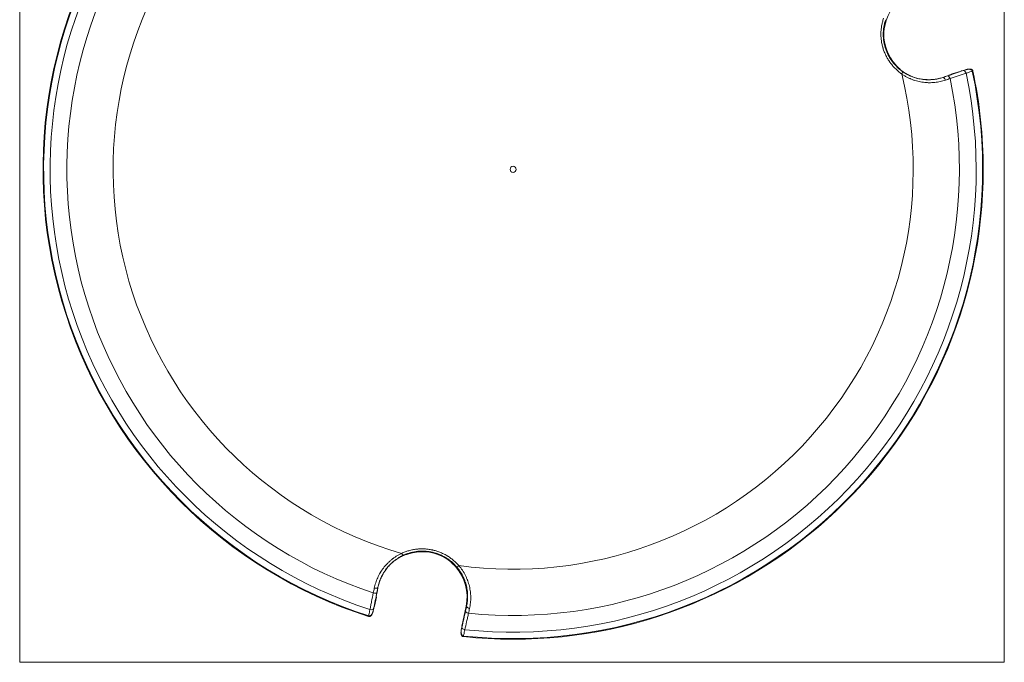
# Model space of a CAD drawing. Header units: millimetres. Extents: x 58 to 1083, y 49 to 805.
# Tile 3 of 8: x 58 to 364, y 444 to 644. Entities that reach past the tile are written whole.
import ezdxf

# ---------------------------------------------------------------- set-up
doc = ezdxf.new("R2010")
doc.units = ezdxf.units.MM
doc.layers.add('1', color=7, linetype='Continuous', true_color=0xffffff)

msp = doc.modelspace()

# ---------------------------------------------------------------- linework, layer by layer
at = {"layer": '1', "color": 8, "linetype": 'Continuous', "lineweight": 18}
for p, q in [((57.65, 444.47), (57.65, 750.89)), ((363.95, 750.89), (363.95, 444.47)), ((57.65, 444.47), (363.95, 444.47))]:
    msp.add_line(p, q, dxfattribs=at)
at = {"layer": '1', "color": 155, "linetype": 'Continuous', "lineweight": 18}
for p, q in [((350.5, 628.48), (347.71, 627.58)), ((351.98, 628.9), (350.85, 628.53)), ((354.16, 628.53), (353.97, 628.48)), ((354.17, 628.49), (353.98, 628.45)), ((344.85, 626.52), (344.86, 626.5)), ((347.71, 627.58), (347.66, 627.48)), ((169.11, 467.78), (169.09, 467.79)), ((167.99, 461.91), (168.6, 464.78)), ((168.6, 464.78), (168.54, 464.87)), ((167.61, 460.42), (167.86, 461.58)), ((196.53, 461.95), (195.29, 456.11)), ((196.53, 461.95), (196.68, 461.92)), ((166.16, 458.73), (166.22, 458.91)), ((166.25, 458.91), (166.2, 458.72)), ((195.28, 455.75), (195.03, 454.59)), ((195.63, 452.46), (195.66, 452.65)), ((195.67, 452.46), (195.69, 452.65))]:
    msp.add_line(p, q, dxfattribs=at)
msp.add_circle((211.16, 597.88), 0.948, dxfattribs=at)
for centre, radius, start, end in [((211.16, 597.88), 146.25, 143.9205, 252.0795), ((211.16, 597.88), 146.06, 143.9205, 252.0795), ((211.16, 597.88), 144.05, 144.0147, 251.9853), ((211.16, 597.88), 138.83, 144.2611, 251.7389), ((211.16, 597.88), 124.46, 142.1959, 253.8041), ((340.5, 639.91), 13.96, 108, 162.237), ((340.5, 639.91), 14.04, 178.7383, 222.6484), ((211.16, 597.88), 146.06, 263.9205, 12.0795), ((211.16, 597.88), 146.25, 0, 12.0795), ((211.16, 597.88), 124.46, 262.1959, 13.8041), ((211.16, 597.88), 144.05, 264.0147, 11.9853), ((211.16, 597.88), 138.83, 264.2611, 11.7389), ((211.16, 597.88), 146.25, 263.9205, 0), ((182.88, 464.86), 14.04, 58.7534, 102.6636), ((182.88, 464.86), 13.96, 348, 42.2522)]:
    msp.add_arc(centre, radius, start, end, dxfattribs=at)
for centre, major_axis, ratio, start_param, end_param in [((331.72, 627.51), (0.575, 0.818), 0.206516, 4.944693, 6.265347), ((351.46, 627.67), (0.322, -0.947), 0.612969, 1.497935, 3.119502), ((345.17, 625.55), (-0.318, 0.948), 0.463545, 4.656682, 6.263488), ((346.61, 626.03), (0.318, -0.948), 0.482684, 1.513199, 3.121664), ((176.53, 478.66), (-0.421, 0.907), 0.206516, 1.803101, 3.123755), ((194.3, 474.88), (0.754, 0.657), 0.206516, 3.159431, 4.480085), ((167.81, 466.5), (-0.98, 0.198), 0.482684, 1.513199, 3.121664), ((168.11, 468), (-0.98, 0.199), 0.463545, 1.515089, 3.121895), ((166.8, 461.48), (-0.981, 0.195), 0.612969, 1.497935, 3.119502), ((197.32, 460.23), (0.976, -0.217), 0.482684, 3.161521, 4.769987), ((197.66, 461.72), (0.976, -0.217), 0.463545, 3.16129, 4.768096), ((196.2, 455.23), (0.975, -0.221), 0.612969, 3.163683, 4.78525)]:
    msp.add_ellipse(centre, major_axis=major_axis, ratio=ratio, start_param=start_param, end_param=end_param, dxfattribs=at)
for points, knots in [([(332.02, 627.58), (331.69, 627.81), (331.05, 628.3), (330.45, 628.84), (329.87, 629.4), (329.59, 629.69), (329.06, 630.31), (328.8, 630.62), (328.53, 630.99), (328.5, 631.04), (328.44, 631.12), (328.35, 631.24), (328.14, 631.54), (327.97, 631.8), (327.65, 632.32), (327.25, 633.02), (326.9, 633.76), (326.59, 634.52), (326.44, 634.9), (326.3, 635.35), (326.29, 635.4), (326.25, 635.49), (326.21, 635.64), (326.11, 635.99), (326.03, 636.29), (325.89, 636.89), (325.73, 637.69), (325.64, 638.5), (325.58, 639.31), (325.57, 639.72), (325.58, 640.24), (325.58, 640.34), (325.58, 640.54), (325.6, 640.85), (325.62, 641.15), (325.67, 641.76), (325.73, 642.16), (325.86, 642.96), (326.03, 643.74), (326.26, 644.52), (326.39, 644.9)], [0, 0, 0, 0, 0.0625, 0.125, 0.125, 0.1875, 0.1875, 0.25, 0.25, 0.257812, 0.257812, 0.265625, 0.28125, 0.3125, 0.3125, 0.375, 0.4375, 0.4375, 0.5, 0.5, 0.507812, 0.507812, 0.515625, 0.53125, 0.5625, 0.5625, 0.625, 0.6875, 0.6875, 0.75, 0.75, 0.765625, 0.765625, 0.78125, 0.8125, 0.8125, 0.875, 0.875, 0.9375, 1, 1, 1, 1]), ([(327.06, 644.46), (326.94, 644.11), (326.72, 643.39), (326.56, 642.66), (326.44, 641.92), (326.39, 641.54), (326.33, 640.98), (326.32, 640.79), (326.31, 640.5), (326.3, 640.41), (326.3, 640.22), (326.29, 640.12), (326.29, 639.64), (326.3, 639.26), (326.36, 638.5), (326.44, 637.74), (326.59, 637), (326.72, 636.44), (326.77, 636.25), (326.84, 635.98), (326.88, 635.84), (326.93, 635.7), (326.96, 635.61), (326.97, 635.56), (327.1, 635.15), (327.24, 634.79), (327.53, 634.08), (327.85, 633.39), (328.23, 632.73), (328.53, 632.25), (328.64, 632.09), (328.8, 631.85), (328.88, 631.73), (328.96, 631.62), (329.02, 631.54), (329.05, 631.5), (329.3, 631.16), (329.54, 630.86), (330.04, 630.29), (330.3, 630.02), (330.84, 629.5), (331.4, 628.99), (331.99, 628.54), (332.3, 628.32)], [0, 0, 0, 0, 0.0625, 0.125, 0.125, 0.1875, 0.1875, 0.21875, 0.21875, 0.234375, 0.234375, 0.25, 0.25, 0.3125, 0.3125, 0.375, 0.4375, 0.4375, 0.46875, 0.46875, 0.484375, 0.492187, 0.492187, 0.5, 0.5, 0.5625, 0.5625, 0.625, 0.6875, 0.6875, 0.71875, 0.71875, 0.734375, 0.742187, 0.742187, 0.75, 0.75, 0.8125, 0.8125, 0.875, 0.875, 0.9375, 1, 1, 1, 1]), ([(326.7, 642.22), (326.71, 642.23), (326.71, 642.24), (326.72, 642.28), (326.73, 642.3), (326.73, 642.33), (326.74, 642.34), (326.74, 642.36), (326.74, 642.37), (326.76, 642.43), (326.77, 642.49), (326.79, 642.58), (326.79, 642.6), (326.8, 642.64), (326.81, 642.66), (326.82, 642.72), (326.83, 642.77), (326.86, 642.9), (326.88, 643), (326.92, 643.13), (326.92, 643.16), (326.94, 643.21), (326.94, 643.24), (326.97, 643.32), (327, 643.44), (327.03, 643.55), (327.05, 643.64), (327.06, 643.67), (327.08, 643.73), (327.09, 643.77), (327.13, 643.92), (327.17, 644.04), (327.21, 644.17)], [0, 0, 0, 0, 0.125, 0.125, 0.1875, 0.1875, 0.21875, 0.21875, 0.25, 0.25, 0.375, 0.375, 0.40625, 0.40625, 0.4375, 0.4375, 0.5, 0.5, 0.625, 0.625, 0.65625, 0.65625, 0.6875, 0.6875, 0.75, 0.8125, 0.8125, 0.84375, 0.84375, 0.875, 0.875, 1, 1, 1, 1]), ([(326.46, 640.22), (326.47, 640.35), (326.47, 640.48), (326.48, 640.67), (326.48, 640.73), (326.49, 640.82), (326.49, 640.86), (326.5, 640.92), (326.5, 640.95), (326.51, 641.1), (326.52, 641.21), (326.54, 641.35), (326.54, 641.37), (326.55, 641.42), (326.55, 641.45), (326.56, 641.53), (326.57, 641.57), (326.59, 641.71), (326.6, 641.79), (326.61, 641.88), (326.62, 641.9), (326.62, 641.94), (326.63, 641.95), (326.63, 642), (326.64, 642.05), (326.65, 642.1), (326.66, 642.13), (326.66, 642.14), (326.67, 642.15), (326.67, 642.16), (326.68, 642.19), (326.68, 642.21), (326.68, 642.21)], [0, 0, 0, 0, 0.125, 0.125, 0.1875, 0.1875, 0.21875, 0.21875, 0.25, 0.25, 0.375, 0.375, 0.40625, 0.40625, 0.4375, 0.4375, 0.5, 0.5, 0.625, 0.625, 0.65625, 0.65625, 0.6875, 0.6875, 0.75, 0.8125, 0.8125, 0.84375, 0.84375, 0.875, 0.875, 1, 1, 1, 1]), ([(331.61, 629), (331.61, 629), (331.6, 629.01), (331.57, 629.04), (331.56, 629.05), (331.54, 629.07), (331.53, 629.08), (331.51, 629.09), (331.5, 629.1), (331.46, 629.14), (331.41, 629.19), (331.34, 629.25), (331.33, 629.26), (331.3, 629.29), (331.28, 629.3), (331.24, 629.34), (331.2, 629.37), (331.1, 629.47), (331.03, 629.53), (330.93, 629.63), (330.91, 629.65), (330.87, 629.69), (330.85, 629.71), (330.79, 629.77), (330.7, 629.85), (330.62, 629.93), (330.55, 630), (330.53, 630.02), (330.48, 630.07), (330.46, 630.09), (330.35, 630.2), (330.26, 630.3), (330.17, 630.4)], [0, 0, 0, 0, 0.125, 0.125, 0.1875, 0.1875, 0.21875, 0.21875, 0.25, 0.25, 0.375, 0.375, 0.40625, 0.40625, 0.4375, 0.4375, 0.5, 0.5, 0.625, 0.625, 0.65625, 0.65625, 0.6875, 0.6875, 0.75, 0.8125, 0.8125, 0.84375, 0.84375, 0.875, 0.875, 1, 1, 1, 1]), ([(333.59, 627.54), (333.53, 627.58), (333.4, 627.65), (333.28, 627.72), (333.18, 627.78), (333.13, 627.81), (333.08, 627.84), (333.05, 627.86), (333.04, 627.87), (332.96, 627.92), (332.83, 628), (332.72, 628.08), (332.63, 628.14), (332.6, 628.15), (332.56, 628.18), (332.54, 628.19), (332.51, 628.21), (332.44, 628.26), (332.33, 628.35), (332.23, 628.42), (332.17, 628.46), (332.16, 628.47), (332.14, 628.48), (332.13, 628.49), (332.1, 628.52), (332.07, 628.53), (332.01, 628.58), (331.94, 628.64), (331.87, 628.69), (331.83, 628.73), (331.81, 628.74), (331.79, 628.76), (331.77, 628.77), (331.74, 628.8), (331.7, 628.84), (331.67, 628.87), (331.65, 628.89), (331.64, 628.89), (331.63, 628.9), (331.63, 628.9), (331.62, 628.91), (331.62, 628.92), (331.62, 628.92)], [0, 0, 0, 0, 0.0625, 0.125, 0.125, 0.15625, 0.171875, 0.171875, 0.1875, 0.1875, 0.25, 0.3125, 0.3125, 0.34375, 0.34375, 0.359375, 0.359375, 0.375, 0.4375, 0.5, 0.5, 0.515625, 0.515625, 0.53125, 0.53125, 0.5625, 0.5625, 0.625, 0.6875, 0.6875, 0.71875, 0.71875, 0.75, 0.75, 0.8125, 0.875, 0.875, 0.90625, 0.90625, 0.9375, 0.9375, 1, 1, 1, 1]), ([(332.3, 628.32), (332.54, 628.15), (333.03, 627.84), (333.78, 627.41), (334.29, 627.15), (334.62, 627), (334.69, 626.97), (334.82, 626.92), (334.88, 626.89), (335.08, 626.81), (335.21, 626.75), (335.88, 626.5), (336.41, 626.33), (337.48, 626.06), (338.02, 625.96), (338.83, 625.85), (339.1, 625.82), (339.51, 625.79), (339.65, 625.79), (339.85, 625.78), (339.92, 625.77), (340.06, 625.77), (340.12, 625.77), (340.74, 625.76), (341.27, 625.78), (342.32, 625.89), (342.84, 625.97), (343.86, 626.19), (344.37, 626.33), (344.86, 626.5)], [0, 0, 0, 0, 0.0625, 0.125, 0.1875, 0.1875, 0.203125, 0.203125, 0.21875, 0.21875, 0.25, 0.25, 0.375, 0.375, 0.5, 0.5, 0.5625, 0.5625, 0.59375, 0.59375, 0.609375, 0.609375, 0.625, 0.625, 0.75, 0.75, 0.875, 0.875, 1, 1, 1, 1]), ([(350.79, 628.57), (350.79, 628.57), (350.79, 628.57), (350.78, 628.57), (350.78, 628.57), (350.77, 628.57), (350.77, 628.57), (350.76, 628.56), (350.75, 628.56), (350.73, 628.56), (350.73, 628.55), (350.71, 628.55), (350.71, 628.55), (350.69, 628.54), (350.67, 628.54), (350.65, 628.53), (350.64, 628.53), (350.63, 628.52), (350.61, 628.52), (350.59, 628.51), (350.57, 628.51), (350.56, 628.5), (350.54, 628.5), (350.52, 628.49), (350.5, 628.48)], [0, 0, 0, 0, 0.125, 0.125, 0.1875, 0.1875, 0.25, 0.25, 0.375, 0.375, 0.4375, 0.4375, 0.5, 0.5, 0.625, 0.625, 0.6875, 0.6875, 0.75, 0.8125, 0.8125, 0.875, 0.875, 1, 1, 1, 1]), ([(354.15, 628.53), (354.14, 628.6), (354.08, 628.73), (353.94, 628.88), (353.77, 628.99), (353.57, 629.07), (353.33, 629.11), (353.02, 629.12), (352.63, 629.07), (352.27, 628.99), (352.05, 628.92), (351.98, 628.9)], [0, 0, 0, 0, 0.082204, 0.167876, 0.244975, 0.325468, 0.42424, 0.538788, 0.709539, 0.90654, 1, 1, 1, 1]), ([(351.98, 628.9), (351.99, 628.9), (352, 628.91), (352.02, 628.91), (352.03, 628.92), (352.07, 628.93), (352.09, 628.93), (352.16, 628.95), (352.2, 628.96), (352.34, 628.99), (352.43, 629.01), (352.57, 629.03), (352.61, 629.03), (352.71, 629.04), (352.75, 629.04), (352.89, 629.05), (352.98, 629.04), (353.12, 629.03), (353.17, 629.02), (353.26, 629.01), (353.3, 629), (353.37, 628.98), (353.39, 628.97), (353.44, 628.96), (353.46, 628.95), (353.52, 628.93), (353.57, 628.91), (353.65, 628.87), (353.69, 628.84), (353.74, 628.81), (353.75, 628.8), (353.76, 628.79), (353.77, 628.78), (353.8, 628.75), (353.82, 628.73), (353.85, 628.7), (353.86, 628.69), (353.87, 628.68), (353.89, 628.65), (353.9, 628.63), (353.93, 628.59), (353.94, 628.57), (353.96, 628.52), (353.97, 628.5), (353.97, 628.48)], [0, 0, 0, 0, 0.015625, 0.015625, 0.03125, 0.03125, 0.0625, 0.0625, 0.125, 0.125, 0.25, 0.25, 0.3125, 0.3125, 0.375, 0.375, 0.5, 0.5, 0.5625, 0.5625, 0.625, 0.625, 0.65625, 0.65625, 0.6875, 0.6875, 0.75, 0.75, 0.8125, 0.8125, 0.828125, 0.828125, 0.84375, 0.84375, 0.875, 0.890625, 0.890625, 0.90625, 0.90625, 0.9375, 0.9375, 0.96875, 0.96875, 1, 1, 1, 1]), ([(353.98, 628.45), (353.48, 628.28), (352.98, 628.11), (352.35, 627.89), (352.21, 627.84), (352.07, 627.8)], [0, 0, 0, 0, 0.781548, 0.781548, 1, 1, 1, 1]), ([(345.63, 625.64), (345.09, 625.46), (344.54, 625.31), (343.43, 625.07), (342.86, 624.98), (341.72, 624.87), (341.14, 624.84), (340.48, 624.85), (340.4, 624.85), (340.26, 624.86), (340.18, 624.86), (339.96, 624.87), (339.81, 624.88), (339.37, 624.91), (339.08, 624.94), (338.2, 625.05), (337.61, 625.16), (336.74, 625.38), (336.46, 625.46), (335.88, 625.64), (335.59, 625.74), (335.16, 625.9), (335.02, 625.96), (334.81, 626.05), (334.74, 626.08), (334.59, 626.14), (334.24, 626.3), (333.62, 626.6), (332.8, 627.06), (332.28, 627.4), (332.02, 627.58)], [0, 0, 0, 0, 0.125, 0.125, 0.25, 0.25, 0.375, 0.375, 0.390625, 0.390625, 0.40625, 0.40625, 0.4375, 0.4375, 0.5, 0.5, 0.625, 0.625, 0.6875, 0.6875, 0.75, 0.75, 0.78125, 0.78125, 0.796875, 0.796875, 0.8125, 0.875, 0.9375, 1, 1, 1, 1]), ([(344.85, 626.52), (344.41, 626.37), (343.51, 626.11), (342.59, 625.95), (341.66, 625.84), (341.18, 625.8), (340.46, 625.79), (340.22, 625.79), (339.92, 625.8), (339.86, 625.8), (339.74, 625.8), (339.56, 625.81), (339.37, 625.82), (338.77, 625.87), (338.29, 625.94), (337.33, 626.12), (336.85, 626.23), (335.9, 626.52), (335.43, 626.68), (334.85, 626.93), (334.73, 626.98), (334.5, 627.08), (334.16, 627.24), (333.82, 627.42), (333.59, 627.54)], [0, 0, 0, 0, 0.125, 0.25, 0.25, 0.375, 0.375, 0.4375, 0.4375, 0.453125, 0.453125, 0.46875, 0.5, 0.5, 0.625, 0.625, 0.75, 0.75, 0.875, 0.875, 0.90625, 0.90625, 0.9375, 1, 1, 1, 1]), ([(347.66, 627.48), (347.66, 627.48), (347.65, 627.47), (347.63, 627.46), (347.61, 627.45), (347.58, 627.44), (347.57, 627.44), (347.55, 627.43), (347.54, 627.43), (347.52, 627.42), (347.52, 627.42), (347.48, 627.4), (347.4, 627.38), (347.31, 627.34), (347.25, 627.32), (347.23, 627.32), (347.21, 627.31), (347.17, 627.29), (347.12, 627.28), (347.04, 627.25), (346.98, 627.23), (346.85, 627.18), (346.78, 627.16), (346.7, 627.14)], [0, 0, 0, 0, 0.125, 0.125, 0.25, 0.25, 0.3125, 0.3125, 0.34375, 0.34375, 0.375, 0.375, 0.5, 0.625, 0.625, 0.65625, 0.65625, 0.6875, 0.75, 0.75, 0.875, 0.875, 1, 1, 1, 1]), ([(352.07, 627.8), (351.67, 627.66), (351.28, 627.53), (350.67, 627.33), (350.47, 627.26), (350.06, 627.12), (349.85, 627.05), (348.81, 626.7), (347.96, 626.42), (347.09, 626.13)], [0, 0, 0, 0, 0.25, 0.25, 0.375, 0.375, 0.5, 0.5, 1, 1, 1, 1]), ([(167.96, 467.55), (168.08, 468.11), (168.22, 468.66), (168.57, 469.74), (168.78, 470.27), (169.25, 471.32), (169.52, 471.84), (169.85, 472.41), (169.89, 472.47), (169.97, 472.6), (170.01, 472.66), (170.13, 472.85), (170.21, 472.97), (170.46, 473.34), (170.63, 473.58), (171.17, 474.28), (171.56, 474.73), (172.18, 475.38), (172.61, 475.79), (173.07, 476.19), (173.42, 476.48), (173.54, 476.58), (173.73, 476.72), (173.79, 476.77), (173.91, 476.86), (174.22, 477.09), (174.8, 477.47), (175.6, 477.95), (176.16, 478.23), (176.45, 478.37)], [0, 0, 0, 0, 0.125, 0.125, 0.25, 0.25, 0.375, 0.375, 0.390625, 0.390625, 0.40625, 0.40625, 0.4375, 0.4375, 0.5, 0.5, 0.625, 0.625, 0.6875, 0.75, 0.75, 0.78125, 0.78125, 0.796875, 0.796875, 0.8125, 0.875, 0.9375, 1, 1, 1, 1]), ([(175.62, 477.02), (175.68, 477.06), (175.81, 477.13), (175.94, 477.2), (176.04, 477.26), (176.09, 477.29), (176.14, 477.31), (176.17, 477.33), (176.18, 477.34), (176.27, 477.38), (176.4, 477.45), (176.53, 477.51), (176.62, 477.56), (176.65, 477.58), (176.7, 477.6), (176.71, 477.61), (176.74, 477.62), (176.82, 477.66), (176.95, 477.72), (177.06, 477.76), (177.13, 477.79), (177.14, 477.8), (177.17, 477.81), (177.18, 477.81), (177.22, 477.83), (177.24, 477.84), (177.31, 477.87), (177.4, 477.91), (177.48, 477.94), (177.53, 477.96), (177.55, 477.96), (177.58, 477.97), (177.6, 477.98), (177.64, 478), (177.7, 478.01), (177.73, 478.03), (177.76, 478.03), (177.77, 478.04), (177.78, 478.04), (177.78, 478.04), (177.8, 478.04), (177.8, 478.04), (177.8, 478.04)], [0, 0, 0, 0, 0.0625, 0.125, 0.125, 0.15625, 0.171875, 0.171875, 0.1875, 0.1875, 0.25, 0.3125, 0.3125, 0.34375, 0.34375, 0.359375, 0.359375, 0.375, 0.4375, 0.5, 0.5, 0.515625, 0.515625, 0.53125, 0.53125, 0.5625, 0.5625, 0.625, 0.6875, 0.6875, 0.71875, 0.71875, 0.75, 0.75, 0.8125, 0.875, 0.875, 0.90625, 0.90625, 0.9375, 0.9375, 1, 1, 1, 1]), ([(176.45, 478.37), (176.81, 478.54), (177.56, 478.85), (178.32, 479.1), (179.1, 479.32), (179.49, 479.41), (180.29, 479.57), (180.69, 479.63), (181.15, 479.68), (181.2, 479.69), (181.3, 479.7), (181.46, 479.72), (181.81, 479.75), (182.12, 479.76), (182.73, 479.78), (183.55, 479.78), (184.36, 479.71), (185.17, 479.6), (185.58, 479.53), (186.03, 479.44), (186.08, 479.43), (186.18, 479.4), (186.33, 479.37), (186.69, 479.28), (186.98, 479.2), (187.57, 479.02), (188.34, 478.76), (189.09, 478.43), (189.82, 478.07), (190.19, 477.88), (190.63, 477.62), (190.72, 477.57), (190.89, 477.46), (191.15, 477.29), (191.4, 477.12), (191.9, 476.77), (192.22, 476.53), (192.84, 476.01), (193.44, 475.47), (193.99, 474.88), (194.26, 474.58)], [0, 0, 0, 0, 0.0625, 0.125, 0.125, 0.1875, 0.1875, 0.25, 0.25, 0.257813, 0.257813, 0.265625, 0.28125, 0.3125, 0.3125, 0.375, 0.4375, 0.4375, 0.5, 0.5, 0.507813, 0.507813, 0.515625, 0.53125, 0.5625, 0.5625, 0.625, 0.6875, 0.6875, 0.75, 0.75, 0.765625, 0.765625, 0.78125, 0.8125, 0.8125, 0.875, 0.875, 0.9375, 1, 1, 1, 1]), ([(193.55, 474.22), (193.3, 474.51), (192.79, 475.05), (192.23, 475.55), (191.65, 476.04), (191.35, 476.26), (190.89, 476.59), (190.73, 476.7), (190.49, 476.85), (190.41, 476.9), (190.25, 477), (190.17, 477.05), (189.76, 477.3), (189.42, 477.48), (188.74, 477.81), (188.04, 478.12), (187.32, 478.36), (186.77, 478.53), (186.58, 478.58), (186.31, 478.65), (186.17, 478.69), (186.02, 478.72), (185.93, 478.74), (185.88, 478.75), (185.46, 478.84), (185.08, 478.9), (184.32, 479), (183.56, 479.07), (182.8, 479.07), (182.23, 479.05), (182.04, 479.04), (181.76, 479.02), (181.62, 479.01), (181.47, 479), (181.38, 478.99), (181.33, 478.98), (180.9, 478.93), (180.52, 478.87), (179.78, 478.72), (179.42, 478.64), (178.7, 478.43), (177.98, 478.2), (177.29, 477.91), (176.95, 477.75)], [0, 0, 0, 0, 0.0625, 0.125, 0.125, 0.1875, 0.1875, 0.21875, 0.21875, 0.234375, 0.234375, 0.25, 0.25, 0.3125, 0.3125, 0.375, 0.4375, 0.4375, 0.46875, 0.46875, 0.484375, 0.492188, 0.492188, 0.5, 0.5, 0.5625, 0.5625, 0.625, 0.6875, 0.6875, 0.71875, 0.71875, 0.734375, 0.742187, 0.742187, 0.75, 0.75, 0.8125, 0.8125, 0.875, 0.875, 0.9375, 1, 1, 1, 1]), ([(177.87, 478.01), (177.88, 478.01), (177.89, 478.01), (177.93, 478.03), (177.95, 478.03), (177.97, 478.04), (177.98, 478.04), (178.01, 478.05), (178.02, 478.05), (178.08, 478.07), (178.14, 478.09), (178.23, 478.12), (178.24, 478.13), (178.28, 478.14), (178.3, 478.14), (178.36, 478.16), (178.4, 478.18), (178.53, 478.22), (178.63, 478.25), (178.76, 478.29), (178.79, 478.29), (178.84, 478.31), (178.87, 478.32), (178.95, 478.34), (179.06, 478.37), (179.18, 478.4), (179.27, 478.43), (179.3, 478.44), (179.36, 478.45), (179.39, 478.46), (179.55, 478.5), (179.68, 478.53), (179.8, 478.56)], [0, 0, 0, 0, 0.125, 0.125, 0.1875, 0.1875, 0.21875, 0.21875, 0.25, 0.25, 0.375, 0.375, 0.40625, 0.40625, 0.4375, 0.4375, 0.5, 0.5, 0.625, 0.625, 0.65625, 0.65625, 0.6875, 0.6875, 0.75, 0.8125, 0.8125, 0.84375, 0.84375, 0.875, 0.875, 1, 1, 1, 1]), ([(176.95, 477.75), (176.68, 477.63), (176.16, 477.37), (175.42, 476.93), (174.94, 476.61), (174.65, 476.4), (174.59, 476.36), (174.47, 476.28), (174.42, 476.23), (174.24, 476.1), (174.13, 476.01), (173.58, 475.57), (173.17, 475.19), (172.4, 474.4), (172.04, 473.98), (171.54, 473.33), (171.38, 473.11), (171.15, 472.77), (171.08, 472.66), (170.97, 472.49), (170.93, 472.43), (170.86, 472.31), (170.83, 472.25), (170.51, 471.73), (170.27, 471.25), (169.83, 470.29), (169.64, 469.8), (169.32, 468.8), (169.19, 468.3), (169.09, 467.79)], [0, 0, 0, 0, 0.0625, 0.125, 0.1875, 0.1875, 0.203125, 0.203125, 0.21875, 0.21875, 0.25, 0.25, 0.375, 0.375, 0.5, 0.5, 0.5625, 0.5625, 0.59375, 0.59375, 0.609375, 0.609375, 0.625, 0.625, 0.75, 0.75, 0.875, 0.875, 1, 1, 1, 1]), ([(169.11, 467.78), (169.2, 468.24), (169.43, 469.15), (169.75, 470.03), (170.12, 470.89), (170.32, 471.32), (170.67, 471.95), (170.79, 472.16), (170.95, 472.42), (170.98, 472.47), (171.05, 472.57), (171.15, 472.72), (171.25, 472.87), (171.59, 473.37), (171.89, 473.76), (172.52, 474.5), (172.86, 474.85), (173.58, 475.53), (173.96, 475.86), (174.46, 476.24), (174.57, 476.32), (174.77, 476.46), (175.08, 476.68), (175.4, 476.89), (175.62, 477.02)], [0, 0, 0, 0, 0.125, 0.25, 0.25, 0.375, 0.375, 0.4375, 0.4375, 0.453125, 0.453125, 0.46875, 0.5, 0.5, 0.625, 0.625, 0.75, 0.75, 0.875, 0.875, 0.90625, 0.90625, 0.9375, 1, 1, 1, 1]), ([(190.17, 476.86), (190.28, 476.79), (190.39, 476.73), (190.55, 476.62), (190.6, 476.59), (190.68, 476.54), (190.7, 476.52), (190.75, 476.48), (190.78, 476.47), (190.9, 476.38), (191, 476.31), (191.1, 476.23), (191.13, 476.22), (191.17, 476.19), (191.19, 476.17), (191.25, 476.12), (191.29, 476.09), (191.4, 476.01), (191.46, 475.96), (191.53, 475.9), (191.55, 475.89), (191.57, 475.87), (191.59, 475.85), (191.62, 475.82), (191.67, 475.79), (191.7, 475.76), (191.72, 475.74), (191.73, 475.73), (191.74, 475.72), (191.75, 475.71), (191.77, 475.69), (191.78, 475.68), (191.78, 475.68)], [0, 0, 0, 0, 0.125, 0.125, 0.1875, 0.1875, 0.21875, 0.21875, 0.25, 0.25, 0.375, 0.375, 0.40625, 0.40625, 0.4375, 0.4375, 0.5, 0.5, 0.625, 0.625, 0.65625, 0.65625, 0.6875, 0.6875, 0.75, 0.8125, 0.8125, 0.84375, 0.84375, 0.875, 0.875, 1, 1, 1, 1]), ([(191.78, 475.65), (191.78, 475.65), (191.79, 475.64), (191.82, 475.61), (191.84, 475.6), (191.86, 475.57), (191.87, 475.57), (191.88, 475.55), (191.89, 475.54), (191.94, 475.5), (191.98, 475.46), (192.05, 475.4), (192.07, 475.38), (192.1, 475.36), (192.11, 475.34), (192.16, 475.3), (192.19, 475.27), (192.29, 475.18), (192.36, 475.11), (192.46, 475.01), (192.48, 474.99), (192.52, 474.95), (192.54, 474.93), (192.6, 474.87), (192.69, 474.79), (192.77, 474.7), (192.84, 474.64), (192.86, 474.62), (192.9, 474.57), (192.93, 474.55), (193.04, 474.43), (193.13, 474.34), (193.21, 474.24)], [0, 0, 0, 0, 0.125, 0.125, 0.1875, 0.1875, 0.21875, 0.21875, 0.25, 0.25, 0.375, 0.375, 0.40625, 0.40625, 0.4375, 0.4375, 0.5, 0.5, 0.625, 0.625, 0.65625, 0.65625, 0.6875, 0.6875, 0.75, 0.8125, 0.8125, 0.84375, 0.84375, 0.875, 0.875, 1, 1, 1, 1]), ([(196.68, 461.92), (196.79, 462.43), (196.88, 462.95), (196.99, 463.99), (197.02, 464.52), (197.01, 465.18), (197.01, 465.38), (197, 465.58), (196.99, 465.72), (196.99, 465.79), (196.97, 466.12), (196.94, 466.39), (196.85, 467.2), (196.75, 467.73), (196.5, 468.79), (196.34, 469.32), (196.12, 469.91), (196.1, 469.98), (196.04, 470.11), (196.02, 470.17), (195.94, 470.37), (195.89, 470.5), (195.72, 470.89), (195.59, 471.14), (195.21, 471.89), (194.92, 472.38), (194.44, 473.09), (194.28, 473.32), (193.93, 473.78), (193.74, 474), (193.55, 474.22)], [0, 0, 0, 0, 0.125, 0.125, 0.25, 0.25, 0.28125, 0.296875, 0.296875, 0.3125, 0.3125, 0.375, 0.375, 0.5, 0.5, 0.625, 0.625, 0.640625, 0.640625, 0.65625, 0.65625, 0.6875, 0.6875, 0.75, 0.75, 0.875, 0.875, 0.9375, 0.9375, 1, 1, 1, 1]), ([(194.26, 474.58), (194.46, 474.34), (194.66, 474.1), (195.04, 473.61), (195.22, 473.35), (195.73, 472.59), (196.04, 472.06), (196.45, 471.25), (196.58, 470.97), (196.76, 470.56), (196.82, 470.42), (196.9, 470.2), (196.93, 470.13), (196.98, 469.99), (197.01, 469.92), (197.24, 469.28), (197.42, 468.71), (197.69, 467.56), (197.79, 466.98), (197.9, 466.11), (197.92, 465.82), (197.95, 465.45), (197.95, 465.38), (197.96, 465.23), (197.97, 465.02), (197.97, 464.8), (197.97, 464.07), (197.94, 463.5), (197.82, 462.37), (197.73, 461.81), (197.61, 461.25)], [0, 0, 0, 0, 0.0625, 0.0625, 0.125, 0.125, 0.25, 0.25, 0.3125, 0.3125, 0.34375, 0.34375, 0.359375, 0.359375, 0.375, 0.375, 0.5, 0.5, 0.625, 0.625, 0.6875, 0.6875, 0.703125, 0.703125, 0.71875, 0.75, 0.75, 0.875, 0.875, 1, 1, 1, 1]), ([(166.61, 460.9), (166.69, 461.3), (166.78, 461.72), (166.9, 462.34), (166.94, 462.55), (167.03, 462.98), (167.07, 463.19), (167.29, 464.26), (167.47, 465.14), (167.66, 466.04)], [0, 0, 0, 0, 0.25, 0.25, 0.375, 0.375, 0.5, 0.5, 1, 1, 1, 1]), ([(168.54, 464.87), (168.54, 464.88), (168.54, 464.88), (168.54, 464.91), (168.54, 464.93), (168.55, 464.96), (168.55, 464.97), (168.55, 465), (168.55, 465), (168.56, 465.02), (168.56, 465.03), (168.56, 465.07), (168.58, 465.15), (168.6, 465.24), (168.61, 465.31), (168.61, 465.32), (168.62, 465.35), (168.62, 465.39), (168.63, 465.44), (168.65, 465.53), (168.66, 465.59), (168.69, 465.73), (168.7, 465.8), (168.72, 465.87)], [0, 0, 0, 0, 0.125, 0.125, 0.25, 0.25, 0.3125, 0.3125, 0.34375, 0.34375, 0.375, 0.375, 0.5, 0.625, 0.625, 0.65625, 0.65625, 0.6875, 0.75, 0.75, 0.875, 0.875, 1, 1, 1, 1]), ([(166.2, 458.72), (166.27, 458.7), (166.41, 458.68), (166.61, 458.73), (166.8, 458.82), (166.96, 458.96), (167.11, 459.15), (167.28, 459.41), (167.43, 459.77), (167.54, 460.12), (167.6, 460.35), (167.61, 460.42)], [0, 0, 0, 0, 0.082441, 0.168091, 0.24517, 0.325643, 0.424389, 0.538907, 0.709614, 0.906564, 1, 1, 1, 1]), ([(166.22, 458.91), (166.32, 459.43), (166.42, 459.95), (166.55, 460.61), (166.58, 460.75), (166.61, 460.9)], [0, 0, 0, 0, 0.781548, 0.781548, 1, 1, 1, 1]), ([(166.25, 458.91), (166.27, 458.9), (166.3, 458.9), (166.34, 458.89), (166.37, 458.89), (166.41, 458.89), (166.44, 458.89), (166.47, 458.9), (166.48, 458.9), (166.51, 458.9), (166.54, 458.91), (166.57, 458.92), (166.61, 458.93), (166.62, 458.93), (166.64, 458.94), (166.65, 458.95), (166.71, 458.97), (166.75, 458.99), (166.82, 459.04), (166.86, 459.07), (166.92, 459.11), (166.93, 459.13), (166.97, 459.16), (166.98, 459.18), (167.03, 459.23), (167.06, 459.26), (167.12, 459.33), (167.15, 459.37), (167.23, 459.48), (167.28, 459.56), (167.35, 459.68), (167.37, 459.72), (167.41, 459.8), (167.43, 459.85), (167.48, 459.98), (167.51, 460.06), (167.55, 460.2), (167.57, 460.24), (167.58, 460.31), (167.59, 460.33), (167.6, 460.37), (167.6, 460.38), (167.6, 460.4), (167.61, 460.41), (167.61, 460.42)], [0, 0, 0, 0, 0.03125, 0.03125, 0.0625, 0.0625, 0.09375, 0.09375, 0.109375, 0.109375, 0.125, 0.15625, 0.15625, 0.171875, 0.171875, 0.1875, 0.1875, 0.25, 0.25, 0.3125, 0.3125, 0.34375, 0.34375, 0.375, 0.375, 0.4375, 0.4375, 0.5, 0.5, 0.625, 0.625, 0.6875, 0.6875, 0.75, 0.75, 0.875, 0.875, 0.9375, 0.9375, 0.96875, 0.96875, 0.984375, 0.984375, 1, 1, 1, 1]), ([(167.92, 461.62), (167.92, 461.62), (167.92, 461.62), (167.92, 461.63), (167.92, 461.63), (167.93, 461.63), (167.93, 461.64), (167.93, 461.65), (167.93, 461.66), (167.94, 461.67), (167.94, 461.68), (167.94, 461.69), (167.94, 461.7), (167.95, 461.72), (167.95, 461.73), (167.96, 461.76), (167.96, 461.76), (167.96, 461.78), (167.96, 461.8), (167.97, 461.82), (167.97, 461.83), (167.97, 461.84), (167.98, 461.87), (167.98, 461.89), (167.99, 461.91)], [0, 0, 0, 0, 0.125, 0.125, 0.1875, 0.1875, 0.25, 0.25, 0.375, 0.375, 0.4375, 0.4375, 0.5, 0.5, 0.625, 0.625, 0.6875, 0.6875, 0.75, 0.8125, 0.8125, 0.875, 0.875, 1, 1, 1, 1]), ([(197.28, 459.75), (197.18, 459.3), (197.08, 458.85), (196.93, 458.2), (196.89, 457.98), (196.79, 457.54), (196.74, 457.33), (196.51, 456.26), (196.32, 455.43), (196.14, 454.62)], [0, 0, 0, 0, 0.25, 0.25, 0.375, 0.375, 0.5, 0.5, 1, 1, 1, 1]), ([(195.03, 454.6), (195.01, 454.48), (194.96, 454.19), (194.92, 453.77), (194.94, 453.39), (195, 453.1), (195.09, 452.87), (195.22, 452.68), (195.39, 452.54), (195.54, 452.46), (195.63, 452.47), (195.63, 452.47)], [0, 0, 0, 0, 0.153519, 0.362961, 0.518286, 0.628695, 0.725307, 0.812926, 0.901984, 0.996431, 1, 1, 1, 1]), ([(195.03, 454.59), (195.03, 454.58), (195.03, 454.57), (195.02, 454.55), (195.02, 454.54), (195.01, 454.5), (195.01, 454.48), (195, 454.41), (194.99, 454.36), (194.98, 454.23), (194.97, 454.13), (194.96, 453.99), (194.96, 453.95), (194.97, 453.85), (194.97, 453.81), (194.98, 453.67), (194.99, 453.58), (195.02, 453.44), (195.03, 453.4), (195.06, 453.31), (195.07, 453.27), (195.1, 453.2), (195.11, 453.18), (195.12, 453.14), (195.13, 453.11), (195.17, 453.05), (195.19, 453.01), (195.24, 452.94), (195.27, 452.9), (195.31, 452.86), (195.32, 452.85), (195.33, 452.83), (195.34, 452.82), (195.37, 452.8), (195.39, 452.78), (195.42, 452.75), (195.44, 452.74), (195.45, 452.74), (195.48, 452.72), (195.5, 452.71), (195.55, 452.69), (195.57, 452.68), (195.61, 452.66), (195.64, 452.66), (195.66, 452.65)], [0, 0, 0, 0, 0.015625, 0.015625, 0.03125, 0.03125, 0.0625, 0.0625, 0.125, 0.125, 0.25, 0.25, 0.3125, 0.3125, 0.375, 0.375, 0.5, 0.5, 0.5625, 0.5625, 0.625, 0.625, 0.65625, 0.65625, 0.6875, 0.6875, 0.75, 0.75, 0.8125, 0.8125, 0.828125, 0.828125, 0.84375, 0.84375, 0.875, 0.890625, 0.890625, 0.90625, 0.90625, 0.9375, 0.9375, 0.96875, 0.96875, 1, 1, 1, 1]), ([(195.29, 456.11), (195.29, 456.09), (195.28, 456.07), (195.28, 456.04), (195.28, 456.03), (195.27, 456.01), (195.27, 456), (195.26, 455.98), (195.26, 455.96), (195.25, 455.93), (195.25, 455.91), (195.25, 455.89), (195.24, 455.87), (195.24, 455.86), (195.24, 455.85), (195.24, 455.84), (195.24, 455.84), (195.24, 455.83), (195.23, 455.82), (195.23, 455.81), (195.23, 455.81), (195.23, 455.81)], [0, 0, 0, 0, 0.125, 0.125, 0.1875, 0.1875, 0.25, 0.25, 0.375, 0.375, 0.5, 0.5, 0.625, 0.625, 0.6875, 0.6875, 0.75, 0.75, 0.875, 0.875, 1, 1, 1, 1]), ([(195.28, 455.75), (195.27, 455.76), (195.27, 455.76), (195.25, 455.78), (195.24, 455.8), (195.23, 455.81)], [0, 0, 0, 0, 0.315715, 0.315715, 1, 1, 1, 1]), ([(196.14, 454.62), (196.02, 454.11), (195.91, 453.59), (195.76, 452.94), (195.72, 452.79), (195.69, 452.65)], [0, 0, 0, 0, 0.781548, 0.781548, 1, 1, 1, 1])]:
    msp.add_open_spline(points, degree=3, knots=knots, dxfattribs=at)
for points, degree in [([(326.68, 642.21), (326.69, 642.21), (326.7, 642.22), (326.7, 642.22)], 3), ([(331.62, 628.92), (331.62, 628.94), (331.61, 628.97), (331.61, 629)], 3), ([(346.3, 626.98), (347.16, 627.27), (348.81, 627.83), (350.39, 628.36), (351.16, 628.62)], 3), ([(350.79, 628.57), (350.81, 628.56), (350.83, 628.55), (350.85, 628.53)], 3), ([(351.16, 628.62), (351.43, 628.71), (351.7, 628.81), (351.98, 628.9)], 3), ([(353.97, 628.48), (353.98, 628.47), (353.98, 628.46), (353.98, 628.45)], 3), ([(354.17, 628.46), (354.16, 628.53)], 1), ([(346.7, 627.14), (346.09, 626.93), (345.48, 626.72), (344.85, 626.52)], 3), ([(344.86, 626.5), (345.34, 626.66), (345.83, 626.82), (346.3, 626.98)], 3), ([(347.09, 626.13), (346.6, 625.97), (346.12, 625.8), (345.63, 625.64)], 3), ([(177.8, 478.04), (177.83, 478.03), (177.85, 478.02), (177.87, 478.01)], 3), ([(191.78, 475.68), (191.78, 475.67), (191.78, 475.66), (191.78, 475.65)], 3), ([(167.66, 466.04), (167.76, 466.54), (167.86, 467.05), (167.96, 467.55)], 3), ([(168.79, 466.29), (168.61, 465.42), (168.26, 463.7), (167.94, 462.07), (167.78, 461.27)], 3), ([(168.72, 465.87), (168.85, 466.5), (168.98, 467.14), (169.11, 467.78)], 3), ([(169.09, 467.79), (168.99, 467.29), (168.89, 466.79), (168.79, 466.29)], 3), ([(167.78, 461.27), (167.72, 460.99), (167.67, 460.71), (167.61, 460.42)], 3), ([(167.92, 461.62), (167.9, 461.6), (167.88, 461.59), (167.86, 461.58)], 3), ([(195.22, 455.44), (195.4, 456.23), (195.77, 457.85), (196.15, 459.56), (196.35, 460.44)], 3), ([(196.35, 460.44), (196.46, 460.93), (196.57, 461.42), (196.68, 461.92)], 3), ([(197.61, 461.25), (197.5, 460.75), (197.39, 460.24), (197.28, 459.75)], 3), ([(166.13, 458.74), (166.2, 458.72)], 1), ([(166.22, 458.91), (166.23, 458.91), (166.24, 458.91), (166.25, 458.91)], 3), ([(195.03, 454.59), (195.1, 454.88), (195.16, 455.16), (195.22, 455.44)], 3), ([(195.63, 452.47), (195.7, 452.46)], 1), ([(195.66, 452.65), (195.67, 452.65), (195.68, 452.65), (195.69, 452.65)], 3)]:
    msp.add_open_spline(points, degree=degree, dxfattribs=at)

doc.saveas('drawing.dxf')
